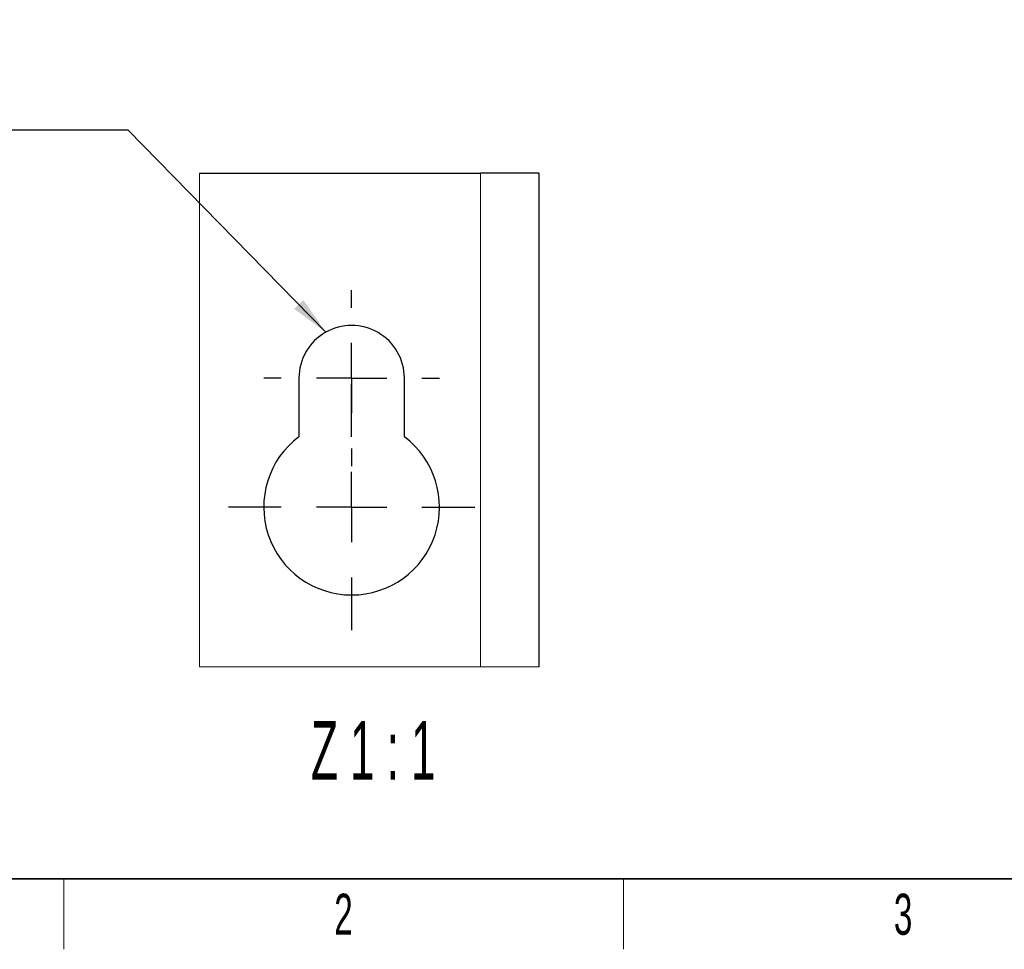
# Model space of a CAD drawing. Header units: millimetres. Extents: x 5 to 418, y 2 to 292.
# Tile 2 of 70: x 70 to 154, y 6 to 85. Entities that reach past the tile are written whole.
import ezdxf

# ---------------------------------------------------------------- set-up
doc = ezdxf.new("R2010")
doc.units = ezdxf.units.MM
doc.layers.add('SLD-0', color=7, linetype='Continuous')
doc.styles.add('SLDTEXTSTYLE1', font='TXT', dxfattribs={"width": 0.605})
doc.styles.add('SLDTEXTSTYLE3', font='TXT', dxfattribs={"width": 0.56})
doc.dimstyles.new('SLDDIMSTYLE3', dxfattribs={"dimtxt": 0.18, "dimasz": 3.302, "dimexe": 0, "dimexo": 0.0625, "dimgap": 0, "dimtad": 0, "dimtih": 1, "dimtoh": 1, "dimdec": 0, "dimrnd": 1e-09, "dimzin": 0, "dimdsep": 46, "dimtxsty": 'Standard', "dimsah": 1, "dimcen": 0.09, "dimadec": 0, "dimazin": 0, "dimtfac": 3.302, "dimtdec": 0, "dimtofl": 0, "dimtmove": 0, "dimatfit": 3, "dimfxl": 1, "dimfrac": 2, "dimtolj": 1, "dimtzin": 0, "dimarcsym": 0})

# ---------------------------------------------------------------- blocks, each defined once
blk = doc.blocks.new('SW_NOTE_0')
at = {"layer": 'SLD-0', "color": 0}
blk.add_line((-27.341, 0), (0, 0), dxfattribs=at)
at = {"layer": 'SLD-0', "color": 0, "char_height": 3.5, "attachment_point": 1, "style": 'SLDTEXTSTYLE1'}
for s, insert in [('für M8 (20x)', (-27.813, 9.004)), ('for M8 (20x)', (-26.476, 4.469))]:
    blk.add_mtext(s, dxfattribs=dict(at, insert=insert))
blk = doc.blocks.new('SW_CENTERMARKSYMBOL_0')
at = {"layer": 'SLD-0', "color": 0}
for p, q in [((0, 6), (0, 7.5)), ((0, 0), (0, 3)), ((-6, 0), (-7.5, 0)), ((0, 0), (-3, 0)), ((0, 0), (0, -3)), ((0, 0), (3, 0)), ((6, 0), (7.5, 0)), ((0, -6), (0, -7.5))]:
    blk.add_line(p, q, dxfattribs=at)
blk = doc.blocks.new('SW_CENTERMARKSYMBOL_1')
at = {"layer": 'SLD-0', "color": 0}
for p, q in [((0, 6), (0, 10.5)), ((0, 0), (0, 3)), ((-6, 0), (-10.5, 0)), ((0, 0), (-3, 0)), ((0, 0), (0, -3)), ((0, 0), (3, 0)), ((6, 0), (10.5, 0)), ((0, -6), (0, -10.5))]:
    blk.add_line(p, q, dxfattribs=at)

msp = doc.modelspace()

# ---------------------------------------------------------------- linework, layer by layer
at = {"color": 7, "linetype": 'Continuous', "lineweight": 25}
for p, q in [((85.311, 72.2363), (109.2994, 72.2363)), ((114.2743, 72.2363), (109.2994, 72.2363)), ((114.2994, 72.2112), (114.2743, 72.2363)), ((114.2994, 30.0928), (114.2994, 72.2112)), ((93.7994, 54.7363), (93.7994, 49.7363)), ((102.7994, 49.7363), (102.7994, 54.7363))]:
    msp.add_line(p, q, dxfattribs=at)
at = {"color": 7, "linetype": 'Continuous', "lineweight": 18}
msp.add_line((109.2994, 72.2363), (109.2994, 30.0928), dxfattribs=at)
at = {"color": 7, "linetype": 'Continuous', "lineweight": 18, "flags": 128}
msp.add_lwpolyline([(85.311, 72.2363), (85.311, 30.0928), (109.2994, 30.0928), (114.2994, 30.0928)], dxfattribs=at)
at = {"color": 7, "linetype": 'Continuous', "lineweight": 25}
for centre, radius, start, end in [((98.2994, 54.7363), 4.5, 359.999942, 180.000058), ((98.2994, 43.7363), 7.5, 126.869846, 53.130154)]:
    msp.add_arc(centre, radius, start, end, dxfattribs=at)
at = {"layer": 'SLD-0', "lineweight": 35}
msp.add_line((26, 12), (408, 12), dxfattribs=at)
at = {"layer": 'SLD-0', "lineweight": 18}
for p, q in [((73.75, 6), (73.75, 12)), ((121.5, 6), (121.5, 12))]:
    msp.add_line(p, q, dxfattribs=at)

# ---------------------------------------------------------------- block references
at = {"layer": 'SLD-0', "color": 7}
for name, p in [('SW_NOTE_0', (79.1928, 75.9133)), ('SW_CENTERMARKSYMBOL_0', (98.2994, 54.7363)), ('SW_CENTERMARKSYMBOL_1', (98.2994, 43.7363))]:
    msp.add_blockref(name, p, dxfattribs=at)

# ---------------------------------------------------------------- texts
at = {"layer": 'SLD-0', "attachment_point": 2}
for s, insert, char_height, style in [('Z 1 : 1', (100.1462, 25.4676), 5, 'SLDTEXTSTYLE3'), ('2', (97.6027, 10.743), 3.5, 'SLDTEXTSTYLE1'), ('3', (145.3527, 10.743), 3.5, 'SLDTEXTSTYLE1')]:
    msp.add_mtext(s, dxfattribs=dict(at, insert=insert, char_height=char_height, style=style))

# ---------------------------------------------------------------- leaders
at = {"layer": 'SLD-0', "color": 7}
msp.add_leader([(96.0992, 58.6618), (79.1928, 75.9133)], dimstyle='SLDDIMSTYLE3', dxfattribs=at)

doc.saveas('drawing.dxf')
